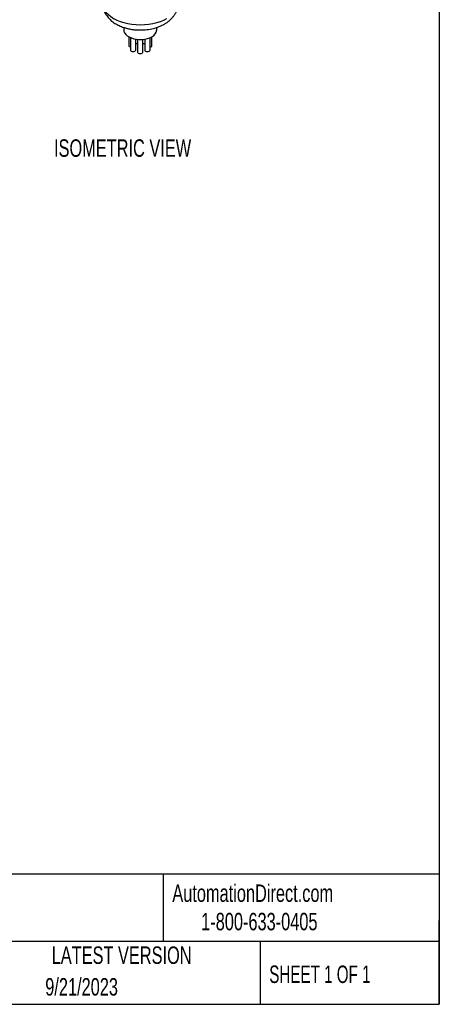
# Model space of a CAD drawing. Header units: millimetres. Extents: x 13 to 546, y 13 to 419.
# Tile 10 of 16: x 444 to 546, y 13 to 251. Entities that reach past the tile are written whole.
import ezdxf

# ---------------------------------------------------------------- set-up
doc = ezdxf.new("R2010")
doc.units = ezdxf.units.MM
doc.header["$LTSCALE"] = 2
doc.layers.add('TEXT', color=140, linetype='Continuous', lineweight=25)
doc.styles.add('SLDTEXTSTYLE0', font='TXT', dxfattribs={"width": 0.7})
doc.styles.add('SLDTEXTSTYLE1', font='TXT', dxfattribs={"width": 0.65})

msp = doc.modelspace()

# ---------------------------------------------------------------- linework, layer by layer
for p, q in [((469.629, 249.53), (469.629, 248.917)), ((477.629, 248.917), (477.629, 249.528)), ((470.82, 247.273), (470.82, 245.132)), ((471.23, 247.069), (471.23, 244.045)), ((472.53, 244.045), (472.53, 246.696)), ((472.957, 246.64), (472.957, 243.552)), ((474.257, 243.552), (474.257, 246.636)), ((474.279, 244.834), (474.279, 246.638)), ((474.701, 246.692), (474.701, 244.025)), ((476.001, 244.025), (476.001, 247.057)), ((476.449, 245.106), (476.449, 247.278)), ((474.257, 244.735), (474.279, 244.834))]:
    msp.add_line(p, q)
at = {"flags": 128}
for points in [[(464.479, 255.449), (464.537, 254.857), (464.709, 254.273), (464.993, 253.704), (465.386, 253.157), (465.882, 252.639), (466.476, 252.155), (467.159, 251.714), (467.924, 251.319), (468.761, 250.976), (469.659, 250.69), (470.607, 250.463), (471.593, 250.299), (472.605, 250.2), (473.629, 250.167), (474.654, 250.2), (475.665, 250.299), (476.651, 250.463), (477.599, 250.69), (478.497, 250.976), (479.334, 251.319), (480.099, 251.714)], [(469.629, 248.917), (469.673, 248.575), (469.83, 248.194), (470.097, 247.833), (470.465, 247.504), (470.924, 247.216), (471.46, 246.976), (472.06, 246.793), (472.704, 246.67), (473.375, 246.612), (474.053, 246.62), (474.719, 246.695), (475.354, 246.833), (475.939, 247.031), (476.458, 247.284)], [(470.82, 245.132), (470.87, 244.988), (471.011, 244.867), (471.222, 244.785), (471.23, 244.783)], [(471.23, 244.045), (471.279, 243.902), (471.42, 243.78), (471.631, 243.699), (471.88, 243.67), (472.128, 243.699), (472.339, 243.78), (472.48, 243.902), (472.53, 244.045)], [(472.957, 243.552), (473.006, 243.409), (473.147, 243.287), (473.358, 243.206), (473.607, 243.177), (473.855, 243.206), (474.066, 243.287), (474.207, 243.409), (474.257, 243.552), (474.257, 243.552)], [(474.701, 244.025), (474.75, 243.881), (474.891, 243.759), (475.102, 243.678), (475.351, 243.649), (475.599, 243.678), (475.81, 243.759), (475.951, 243.881), (476.001, 244.025)], [(476.001, 244.749), (476.047, 244.759), (476.258, 244.841), (476.399, 244.963), (476.449, 245.106)]]:
    msp.add_lwpolyline(points, dxfattribs=at)
for centre, radius, start, end in [((475.669, 249.086), 1.967, 293.62491, 355.05495), ((472.687, 246.698), 1.08, 261.62924, 284.45777), ((474.611, 246.662), 1.055, 251.66243, 274.85379)]:
    msp.add_arc(centre, radius, start, end)
msp.add_open_spline([(464.479, 255.449), (464.499, 255.116), (464.535, 254.487), (464.789, 253.644), (465.11, 252.95), (465.575, 252.212), (466.252, 251.432), (467.202, 250.67), (468.24, 250.066), (469.25, 249.636), (470.271, 249.316), (471.312, 249.085), (472.38, 248.945), (473.407, 248.893), (474.612, 248.915), (476.013, 249.078), (477.505, 249.449), (478.644, 249.893), (479.485, 250.332), (480.1, 250.724), (480.587, 251.097), (481.028, 251.494), (481.454, 251.945), (481.867, 252.49), (482.231, 253.114), (482.52, 253.795), (482.735, 254.585), (482.764, 255.152), (482.779, 255.449)], degree=3, knots=[0, 0, 0, 0, 0.0415663, 0.0784632, 0.1106725, 0.1384753, 0.1911129, 0.2423379, 0.2892832, 0.3366009, 0.3728832, 0.4130512, 0.4571494, 0.4921491, 0.5259611, 0.5893053, 0.6473497, 0.7002961, 0.732495, 0.7621109, 0.7899392, 0.8090341, 0.8342654, 0.8658459, 0.8938181, 0.9255138, 0.9609314, 1, 1, 1, 1])
at = {"layer": 'TEXT'}
for p, q in [((546.1, 419.1), (546.1, 12.7)), ((546.1, 44.252), (12.7, 44.252)), ((479.151, 44.252), (479.151, 27.94)), ((546.1, 12.7), (546.1, 33.02)), ((546.1, 27.94), (12.7, 27.94)), ((502.697, 27.94), (502.697, 12.7)), ((12.7, 12.7), (546.1, 12.7))]:
    msp.add_line(p, q, dxfattribs=at)

# ---------------------------------------------------------------- texts
for s, insert, char_height, attachment_point, style in [('ISOMETRIC VIEW', (469.339, 222.389), 4.23333, 2, 'SLDTEXTSTYLE0'), ('AutomationDirect.com', (481.39, 41.753), 4.23333, 1, 'SLDTEXTSTYLE0'), ('1-800-633-0405', (488.383, 34.874), 4.23333, 1, 'SLDTEXTSTYLE0'), ('LATEST VERSION', (469.104, 26.728), 4.23333, 2, 'SLDTEXTSTYLE0'), ('SHEET 1 OF 1', (504.883, 22.103), 4.23333, 1, 'SLDTEXTSTYLE1'), ('9/21/2023', (459.403, 19.055), 4.2333, 2, 'SLDTEXTSTYLE0')]:
    msp.add_mtext(s, dxfattribs=dict(at, insert=insert, char_height=char_height, attachment_point=attachment_point, style=style))

doc.saveas('drawing.dxf')
